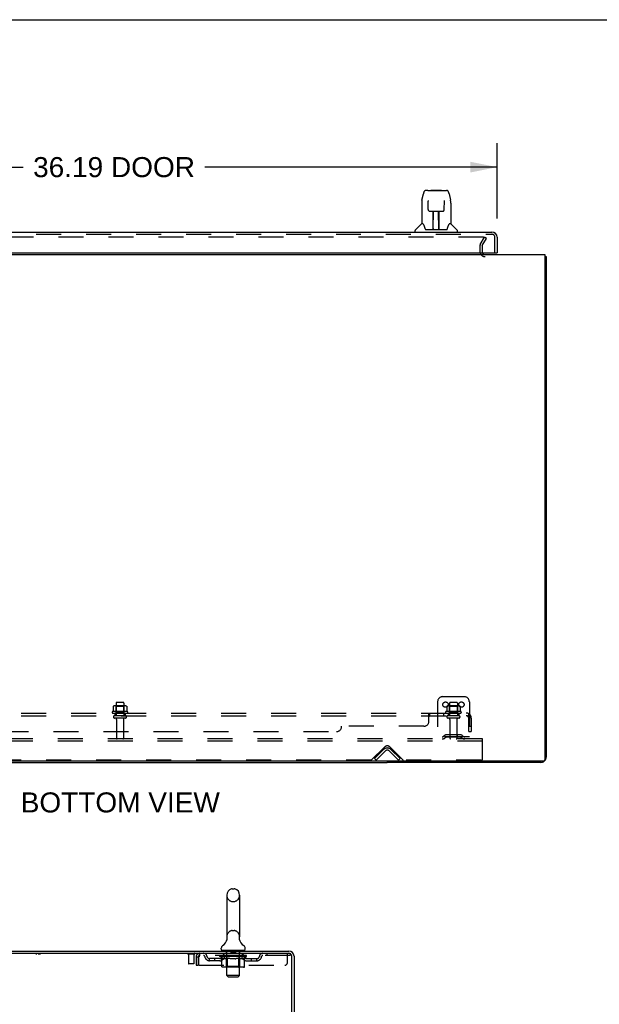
# Model space of a CAD drawing. Header units: inches. Extents: x 0 to 215, y 0 to 139.
# Tile 50 of 111: x 27 to 55, y 92 to 139. Entities that reach past the tile are written whole.
import ezdxf

# ---------------------------------------------------------------- set-up
doc = ezdxf.new("R2010")
doc.units = ezdxf.units.IN
doc.header["$LTSCALE"] = 11.804375
doc.header["$MEASUREMENT"] = 0
doc.linetypes.add('HIDDEN', pattern=[0.2, 0.1, -0.1])
doc.layers.get('0').update_dxf_attribs({"linetype": 'CONTINUOUS'})
for name, color, linetype in [('DEFAULT_2', 8, 'HIDDEN'), ('DIMENSIONS', 7, 'CONTINUOUS'), ('DOOR_ASSEMBLY', 7, 'CONTINUOUS'), ('SUBPANEL', 7, 'CONTINUOUS'), ('WITNESSMARKS', 7, 'CONTINUOUS')]:
    doc.layers.add(name, color=color, linetype=linetype)
doc.styles.get("Standard").update_dxf_attribs({"font": 'arial.ttf'})
doc.dimstyles.new('DIMSTYLE_1', dxfattribs={"dimtxt": 0.946875, "dimasz": 1.2625, "dimexe": 0.09, "dimexo": 0.07, "dimgap": 0.0375, "dimtad": 0, "dimtih": 1, "dimtoh": 1, "dimzin": 4, "dimdsep": 46, "dimtxsty": 'Standard', "dimblk": '_FILLED', "dimblk1": '_FILLED', "dimblk2": '_FILLED', "dimcen": 0.09, "dimadec": 3, "dimazin": 1, "dimtfac": 1, "dimtdec": 3, "dimtofl": 0, "dimtmove": 0, "dimatfit": 3, "dimldrblk": '_FILLED', "dimfxl": 0, "dimtolj": 1, "dimtzin": 4, "dimarcsym": 0})

# ---------------------------------------------------------------- blocks, each defined once
blk = doc.blocks.new('_FILLED')
at = {"color": 0, "linetype": 'ByBlock'}
blk.add_solid([(0, 0), (-1, 0.2), (-1, -0.2)], dxfattribs=at)
blk = doc.blocks.new('*D8')
at = {"layer": 'DIMENSIONS', "color": 2, "linetype": 'Continuous'}
for p, q in [((13.663, 129.476), (13.663, 133.044)), ((49.851, 129.476), (49.851, 133.044)), ((13.663, 131.908), (27.464, 131.908)), ((49.851, 131.908), (36.049, 131.908))]:
    blk.add_line(p, q, dxfattribs=at)
at = {"layer": 'DIMENSIONS', "color": 2, "linetype": 'Continuous', "xscale": 1.2625, "yscale": 1.2625, "zscale": 1.2625, "rotation": 180}
blk.add_blockref('_FILLED', (13.663, 131.908), dxfattribs=at)
at = {"layer": 'DIMENSIONS', "color": 2, "linetype": 'Continuous', "xscale": 1.2625, "yscale": 1.2625, "zscale": 1.2625}
blk.add_blockref('_FILLED', (49.851, 131.908), dxfattribs=at)
at = {"layer": 'DIMENSIONS', "color": 2, "linetype": 'Continuous', "insert": (31.757, 132.382), "char_height": 0.9469, "width": 7.63836, "attachment_point": 2, "line_spacing_factor": 0.9}
blk.add_mtext('36.19 DOOR', dxfattribs=at)

msp = doc.modelspace()

# ---------------------------------------------------------------- linework, layer by layer
at = {"color": 7, "linetype": 'Continuous'}
for p, q in [((0, 138.875), (214.625, 138.875)), ((52.111, 127.677), (52.163, 127.677)), ((19.413, 103.781), (44.663, 103.781)), ((44.663, 103.833), (44.663, 103.781)), ((37.341, 97.807), (37.428, 97.807)), ((37.078, 97.507), (37.078, 95.532)), ((37.69, 97.507), (37.69, 95.532)), ((37.084, 95.389), (37.083, 95.384)), ((37.678, 95.433), (37.679, 95.438)), ((37.678, 95.428), (37.678, 95.433)), ((37.679, 95.423), (37.678, 95.428)), ((37.679, 95.443), (37.68, 95.448)), ((37.679, 95.438), (37.679, 95.443)), ((37.679, 95.418), (37.679, 95.423)), ((37.679, 95.413), (37.679, 95.418)), ((37.68, 95.408), (37.679, 95.413)), ((37.68, 95.448), (37.68, 95.453)), ((37.681, 95.404), (37.68, 95.409)), ((37.681, 95.458), (37.682, 95.462)), ((37.682, 95.399), (37.681, 95.404)), ((37.683, 95.395), (37.682, 95.399)), ((36.822, 94.961), (36.822, 95)), ((37.947, 94.961), (37.947, 95)), ((36.884, 94.892), (36.884, 94.862)), ((37.884, 94.892), (36.884, 94.892)), ((37.884, 94.892), (37.884, 94.862))]:
    msp.add_line(p, q, dxfattribs=at)
at = {"color": 3, "linetype": 'Continuous'}
for p, q in [((11.965, 127.781), (52.111, 127.781)), ((52.111, 127.781), (52.111, 103.893)), ((52.163, 127.677), (52.163, 104.027)), ((52.051, 103.833), (12.025, 103.833)), ((51.917, 103.781), (44.663, 103.781)), ((16.311, 94.862), (40.013, 94.862)), ((16.349, 94.758), (40.013, 94.758)), ((40.155, 91.455), (40.155, 94.615)), ((40.259, 94.615), (40.259, 91.466))]:
    msp.add_line(p, q, dxfattribs=at)
for points in [[(52.111, 127.697), (52.111, 127.697), (52.115, 127.695), (52.119, 127.694), (52.124, 127.693), (52.128, 127.693), (52.135, 127.691)], [(52.135, 127.691), (52.139, 127.69), (52.142, 127.69), (52.145, 127.689), (52.148, 127.688), (52.151, 127.687), (52.154, 127.686), (52.156, 127.685), (52.158, 127.684), (52.159, 127.683), (52.161, 127.682), (52.162, 127.681), (52.162, 127.68), (52.163, 127.678), (52.163, 127.677)]]:
    msp.add_lwpolyline(points, dxfattribs=at)
at = {"color": 7, "linetype": 'Continuous'}
for points in [[(37.086, 95.462), (37.087, 95.458), (37.088, 95.453), (37.089, 95.448), (37.09, 95.443), (37.09, 95.438), (37.09, 95.433), (37.09, 95.428), (37.09, 95.423), (37.09, 95.419), (37.089, 95.414), (37.089, 95.409), (37.088, 95.404), (37.087, 95.399), (37.086, 95.394), (37.084, 95.389)], [(37.68, 95.453), (37.681, 95.458), (37.682, 95.462)]]:
    msp.add_lwpolyline(points, dxfattribs=at)
at = {"color": 3, "linetype": 'Continuous'}
for centre, radius, start, end in [((49.285, 127.923), 0.142, 206.4666, 270), ((51.917, 104.027), 0.246, 270, 309.4274), ((52.051, 103.893), 0.06, 270, 360), ((51.917, 104.027), 0.246, 320.5726, 360), ((40.013, 94.615), 0.246, 0, 90), ((40.013, 94.615), 0.142, 0, 90)]:
    msp.add_arc(centre, radius, start, end, dxfattribs=at)
at = {"color": 7, "linetype": 'Continuous'}
for centre, radius, start, end in [((37.384, 97.507), 0.306, 105.6303, 180), ((37.341, 97.664), 0.144, 90, 105.6303), ((37.428, 97.664), 0.144, 74.3697, 90), ((37.384, 97.507), 0.306, 0, 74.3697), ((36.586, 95.549), 0.523, 304.6624, 347.2389), ((37.384, 95.532), 0.306, 180, 193.2053), ((38.182, 95.549), 0.523, 192.7611, 235.3376), ((37.384, 95.532), 0.306, 346.7947, 360), ((36.966, 95), 0.144, 124.6624, 180), ((36.891, 94.961), 0.069, 180, 265), ((37.878, 94.961), 0.069, 275, 360), ((37.803, 95), 0.144, 360, 55.3376)]:
    msp.add_arc(centre, radius, start, end, dxfattribs=at)
at = {"layer": 'DEFAULT_2', "color": 8, "linetype": 'HIDDEN'}
for p, q in [((49.206, 128.593), (14.87, 128.593)), ((49.056, 128.254), (49.253, 128.593)), ((49.146, 128.202), (49.343, 128.541)), ((49.343, 128.541), (49.253, 128.593)), ((49.038, 128.185), (49.038, 127.923)), ((49.142, 128.185), (49.142, 127.923)), ((31.851, 106.58), (31.851, 105.985)), ((32.196, 106.61), (31.881, 106.61)), ((32.226, 106.58), (32.226, 105.985)), ((47.038, 106.635), (47.038, 104.885)), ((47.288, 106.885), (48.288, 106.885)), ((47.601, 106.58), (47.601, 105.985)), ((47.946, 106.61), (47.631, 106.61)), ((47.976, 106.58), (47.976, 105.985)), ((48.538, 106.635), (48.538, 104.885)), ((32.394, 106.18), (31.682, 106.18)), ((31.704, 106.11), (32.372, 106.11)), ((31.719, 106.425), (31.719, 106.206)), ((32.294, 106.446), (31.782, 106.446)), ((31.855, 106.426), (31.835, 106.446)), ((31.855, 106.13), (31.835, 106.11)), ((32.222, 106.426), (31.855, 106.426)), ((31.855, 106.13), (31.855, 106.426)), ((32.222, 106.13), (31.855, 106.13)), ((32.222, 106.426), (32.242, 106.446)), ((32.222, 106.13), (32.222, 106.426)), ((32.222, 106.13), (32.242, 106.11)), ((32.357, 106.425), (32.357, 106.206)), ((48.144, 106.18), (47.432, 106.18)), ((47.454, 106.11), (48.122, 106.11)), ((47.469, 106.425), (47.469, 106.206)), ((48.044, 106.446), (47.532, 106.446)), ((47.605, 106.426), (47.585, 106.446)), ((47.605, 106.13), (47.585, 106.11)), ((47.972, 106.426), (47.605, 106.426)), ((47.605, 106.13), (47.605, 106.426)), ((47.972, 106.13), (47.605, 106.13)), ((47.972, 106.426), (47.992, 106.446)), ((47.972, 106.13), (47.972, 106.426)), ((47.972, 106.13), (47.992, 106.11)), ((48.107, 106.425), (48.107, 106.206)), ((32.296, 105.985), (31.781, 105.985)), ((32.296, 105.875), (31.781, 105.875)), ((31.873, 105.812), (31.873, 104.915)), ((32.203, 105.812), (32.203, 104.915)), ((48.046, 105.985), (47.531, 105.985)), ((48.046, 105.875), (47.531, 105.875)), ((47.623, 105.812), (47.623, 104.915)), ((47.953, 105.812), (47.953, 104.915)), ((49.163, 104.885), (14.913, 104.885)), ((49.163, 104.781), (14.913, 104.781)), ((48.538, 104.989), (47.038, 104.989)), ((47.381, 105.057), (47.313, 105.008)), ((47.442, 104.973), (47.374, 104.924)), ((48.129, 105.079), (47.447, 105.079)), ((48.129, 104.975), (47.447, 104.975)), ((47.613, 105.079), (47.613, 104.975)), ((47.963, 105.079), (47.963, 104.975)), ((48.134, 104.973), (48.202, 104.924)), ((48.195, 105.057), (48.263, 105.008)), ((49.163, 104.781), (49.163, 104.885)), ((49.163, 103.947), (49.163, 104.781)), ((43.922, 103.894), (44.53, 104.502)), ((44.059, 103.958), (44.489, 104.388)), ((44.562, 104.314), (44.133, 103.885)), ((45.193, 103.885), (44.764, 104.314)), ((44.796, 104.502), (45.404, 103.894)), ((45.267, 103.958), (44.837, 104.388)), ((43.901, 103.885), (20.175, 103.885)), ((44.133, 103.885), (44.059, 103.958)), ((45.193, 103.885), (45.267, 103.958)), ((49.101, 103.885), (45.425, 103.885)), ((37.341, 97.207), (37.428, 97.207)), ((37.341, 95.832), (37.428, 95.832)), ((35.547, 94.715), (35.263, 94.715)), ((35.281, 94.715), (35.281, 94.268)), ((35.529, 94.715), (35.529, 94.268)), ((35.634, 94.591), (35.634, 94.195)), ((35.634, 94.591), (35.738, 94.591)), ((35.738, 94.591), (35.738, 94.195)), ((35.768, 94.195), (35.768, 94.591)), ((35.801, 94.758), (35.801, 94.654)), ((40.072, 94.654), (35.801, 94.654)), ((36.27, 94.403), (36.27, 94.507)), ((36.753, 94.507), (36.27, 94.507)), ((36.52, 94.403), (36.52, 94.507)), ((36.751, 94.607), (36.751, 94.654)), ((36.85, 94.538), (36.751, 94.607)), ((38.018, 94.607), (36.751, 94.607)), ((36.761, 94.647), (36.761, 94.654)), ((36.769, 94.644), (36.769, 94.647)), ((36.769, 94.644), (37.999, 94.644)), ((36.778, 94.644), (36.778, 94.647)), ((36.779, 94.644), (36.779, 94.647)), ((36.789, 94.647), (36.789, 94.654)), ((36.805, 94.644), (36.805, 94.647)), ((36.807, 94.644), (36.807, 94.647)), ((36.836, 94.647), (36.836, 94.654)), ((36.85, 94.644), (36.85, 94.647)), ((36.85, 94.133), (36.85, 94.538)), ((36.85, 94.538), (36.864, 94.528)), ((36.853, 94.644), (36.853, 94.647)), ((37.057, 94.647), (36.856, 94.647)), ((36.878, 94.52), (36.864, 94.528)), ((36.892, 94.512), (36.878, 94.52)), ((36.905, 94.506), (36.892, 94.512)), ((36.899, 94.647), (36.899, 94.654)), ((36.901, 94.644), (36.901, 94.647)), ((36.901, 94.644), (36.901, 94.647)), ((36.904, 94.644), (36.904, 94.647)), ((36.919, 94.5), (36.905, 94.506)), ((36.911, 94.644), (36.911, 94.647)), ((36.912, 94.644), (36.912, 94.647)), ((36.915, 94.644), (36.915, 94.647)), ((36.918, 94.644), (36.918, 94.648)), ((36.932, 94.496), (36.918, 94.5)), ((36.923, 94.644), (36.923, 94.647)), ((37.036, 94.496), (36.932, 94.496)), ((36.937, 94.644), (36.937, 94.647)), ((36.947, 94.654), (36.947, 94.758)), ((36.955, 94.644), (36.955, 94.65)), ((36.955, 94.644), (36.955, 94.647)), ((36.976, 94.644), (36.976, 94.647)), ((36.976, 94.644), (36.976, 94.647)), ((36.977, 94.647), (36.977, 94.654)), ((36.987, 94.644), (36.987, 94.647)), ((36.991, 94.644), (36.991, 94.647)), ((37, 94.644), (37, 94.647)), ((37.012, 94.644), (37.012, 94.651)), ((37.027, 94.644), (37.027, 94.647)), ((37.03, 94.644), (37.03, 94.647)), ((37.036, 94.496), (37.049, 94.5)), ((37.063, 94.506), (37.049, 94.5)), ((37.057, 94.644), (37.057, 94.647)), ((37.124, 94.647), (37.062, 94.647)), ((37.076, 94.512), (37.063, 94.506)), ((37.064, 94.892), (37.064, 94.862)), ((37.068, 94.647), (37.068, 94.654)), ((37.072, 94.135), (37.072, 94.604)), ((37.074, 94.644), (37.074, 94.647)), ((37.09, 94.52), (37.076, 94.512)), ((37.079, 94.644), (37.079, 94.647)), ((37.084, 93.711), (37.084, 94.862)), ((37.085, 94.644), (37.085, 94.652)), ((37.089, 94.644), (37.089, 94.647)), ((37.104, 94.528), (37.09, 94.52)), ((37.1, 94.644), (37.1, 94.647)), ((37.118, 94.538), (37.104, 94.528)), ((37.118, 94.133), (37.118, 94.538)), ((37.118, 94.538), (37.147, 94.528)), ((37.124, 94.644), (37.124, 94.647)), ((37.199, 94.647), (37.14, 94.647)), ((37.175, 94.52), (37.146, 94.528)), ((37.16, 94.644), (37.16, 94.647)), ((37.168, 94.647), (37.168, 94.654)), ((37.171, 94.644), (37.171, 94.647)), ((37.174, 94.644), (37.174, 94.653)), ((37.203, 94.512), (37.175, 94.52)), ((37.177, 94.644), (37.177, 94.647)), ((37.184, 94.644), (37.184, 94.647)), ((37.199, 94.644), (37.199, 94.647)), ((37.231, 94.506), (37.202, 94.512)), ((37.28, 94.647), (37.225, 94.647)), ((37.258, 94.5), (37.23, 94.506)), ((37.238, 94.644), (37.238, 94.647)), ((37.285, 94.496), (37.258, 94.5)), ((37.27, 94.647), (37.384, 94.654)), ((37.274, 94.647), (37.274, 94.654)), ((37.275, 94.654), (37.274, 94.654)), ((37.275, 94.647), (37.275, 94.654)), ((37.275, 94.644), (37.275, 94.647)), ((37.279, 94.882), (37.279, 94.802)), ((37.279, 94.644), (37.279, 94.647)), ((37.28, 94.644), (37.28, 94.647)), ((37.28, 94.644), (37.28, 94.647)), ((37.483, 94.496), (37.285, 94.496)), ((37.479, 94.792), (37.289, 94.792)), ((37.363, 94.647), (37.315, 94.647)), ((37.321, 94.644), (37.321, 94.647)), ((37.363, 94.644), (37.363, 94.647)), ((37.382, 94.647), (37.382, 94.647)), ((37.382, 94.644), (37.382, 94.647)), ((37.382, 94.644), (37.382, 94.647)), ((37.384, 94.647), (37.384, 94.654)), ((37.384, 94.654), (37.499, 94.647)), ((37.387, 94.644), (37.387, 94.647)), ((37.387, 94.644), (37.387, 94.647)), ((37.387, 94.647), (37.387, 94.647)), ((37.405, 94.644), (37.405, 94.647)), ((37.405, 94.647), (37.453, 94.647)), ((37.448, 94.644), (37.448, 94.647)), ((37.483, 94.496), (37.511, 94.5)), ((37.488, 94.644), (37.488, 94.647)), ((37.489, 94.882), (37.489, 94.802)), ((37.489, 94.644), (37.489, 94.647)), ((37.489, 94.647), (37.543, 94.647)), ((37.49, 94.644), (37.49, 94.647)), ((37.494, 94.647), (37.494, 94.654)), ((37.494, 94.647), (37.494, 94.654)), ((37.494, 94.654), (37.494, 94.654)), ((37.494, 94.644), (37.494, 94.647)), ((37.539, 94.506), (37.511, 94.5)), ((37.53, 94.644), (37.53, 94.647)), ((37.567, 94.513), (37.539, 94.506)), ((37.596, 94.52), (37.567, 94.512)), ((37.569, 94.644), (37.569, 94.647)), ((37.569, 94.647), (37.628, 94.647)), ((37.585, 94.644), (37.585, 94.647)), ((37.592, 94.644), (37.592, 94.647)), ((37.595, 94.644), (37.595, 94.653)), ((37.624, 94.529), (37.595, 94.52)), ((37.597, 94.644), (37.597, 94.647)), ((37.601, 94.647), (37.601, 94.654)), ((37.608, 94.644), (37.608, 94.647)), ((37.653, 94.539), (37.624, 94.529)), ((37.644, 94.644), (37.644, 94.647)), ((37.644, 94.647), (37.706, 94.647)), ((37.653, 94.133), (37.653, 94.539)), ((37.653, 94.539), (37.668, 94.529)), ((37.668, 94.644), (37.668, 94.647)), ((37.683, 94.52), (37.668, 94.529)), ((37.679, 94.644), (37.679, 94.647)), ((37.697, 94.512), (37.682, 94.52)), ((37.683, 94.644), (37.683, 94.652)), ((37.684, 93.711), (37.684, 94.862)), ((37.689, 94.644), (37.689, 94.647)), ((37.694, 94.644), (37.694, 94.647)), ((37.697, 94.135), (37.697, 94.604)), ((37.711, 94.506), (37.697, 94.512)), ((37.701, 94.647), (37.701, 94.654)), ((37.704, 94.892), (37.704, 94.862)), ((37.711, 94.644), (37.711, 94.647)), ((37.711, 94.647), (38.018, 94.647)), ((37.726, 94.5), (37.711, 94.506)), ((37.74, 94.496), (37.725, 94.5)), ((37.738, 94.644), (37.738, 94.647)), ((37.834, 94.496), (37.74, 94.496)), ((37.742, 94.644), (37.742, 94.647)), ((37.757, 94.644), (37.757, 94.651)), ((37.768, 94.644), (37.768, 94.647)), ((37.778, 94.644), (37.778, 94.647)), ((37.782, 94.644), (37.782, 94.647)), ((37.791, 94.647), (37.791, 94.654)), ((37.793, 94.644), (37.793, 94.647)), ((37.793, 94.644), (37.793, 94.647)), ((37.813, 94.644), (37.813, 94.65)), ((37.814, 94.644), (37.814, 94.647)), ((37.822, 94.654), (37.822, 94.758)), ((37.832, 94.644), (37.832, 94.647)), ((37.834, 94.496), (37.848, 94.5)), ((37.846, 94.644), (37.846, 94.647)), ((37.85, 94.644), (37.85, 94.648)), ((37.854, 94.644), (37.854, 94.647)), ((37.857, 94.644), (37.857, 94.647)), ((37.857, 94.644), (37.857, 94.647)), ((37.877, 94.513), (37.862, 94.506)), ((37.864, 94.644), (37.864, 94.647)), ((37.867, 94.644), (37.867, 94.647)), ((37.868, 94.644), (37.868, 94.647)), ((37.869, 94.647), (37.869, 94.654)), ((37.891, 94.52), (37.876, 94.512)), ((37.906, 94.529), (37.891, 94.52)), ((37.896, 94.65), (38.016, 94.652)), ((37.896, 94.647), (37.896, 94.65)), ((37.921, 94.539), (37.906, 94.529)), ((37.916, 94.644), (37.916, 94.647)), ((37.918, 94.644), (37.918, 94.647)), ((37.921, 94.539), (38.018, 94.607)), ((37.921, 94.133), (37.921, 94.539)), ((37.933, 94.647), (37.933, 94.654)), ((37.961, 94.644), (37.961, 94.647)), ((37.963, 94.644), (37.963, 94.647)), ((37.979, 94.647), (37.979, 94.654)), ((37.989, 94.644), (37.989, 94.647)), ((37.99, 94.644), (37.99, 94.647)), ((37.999, 94.644), (37.999, 94.647)), ((38.008, 94.647), (38.008, 94.654)), ((38.016, 94.647), (38.016, 94.652)), ((38.016, 94.507), (38.499, 94.507)), ((38.018, 94.607), (38.018, 94.647)), ((38.249, 94.403), (38.249, 94.507)), ((38.499, 94.403), (38.499, 94.507)), ((38.972, 94.758), (38.972, 94.654)), ((39.947, 94.32), (39.947, 94.758)), ((40.013, 94.758), (40.072, 94.758)), ((40.072, 94.758), (40.072, 94.654)), ((35.519, 94.258), (35.291, 94.258)), ((35.634, 94.195), (35.738, 94.195)), ((35.768, 94.195), (39.822, 94.195)), ((36.753, 94.403), (36.27, 94.403)), ((37.878, 94.095), (36.893, 94.095)), ((37.072, 94.135), (37.032, 94.095)), ((37.697, 94.135), (37.072, 94.135)), ((37.129, 94.1), (37.127, 94.102)), ((37.134, 94.097), (37.132, 94.098)), ((37.137, 94.096), (37.134, 94.097)), ((37.139, 94.095), (37.137, 94.096)), ((37.697, 94.135), (37.737, 94.095)), ((38.016, 94.403), (38.499, 94.403)), ((37.153, 93.642), (37.084, 93.711)), ((37.684, 93.711), (37.084, 93.711)), ((37.153, 93.642), (37.615, 93.642)), ((37.615, 93.642), (37.684, 93.711))]:
    msp.add_line(p, q, dxfattribs=at)
for points in [[(49.214, 128.592), (49.212, 128.593), (49.211, 128.593), (49.209, 128.593), (49.206, 128.593)], [(49.214, 128.592), (49.216, 128.591), (49.218, 128.59), (49.22, 128.589), (49.221, 128.588), (49.222, 128.587), (49.223, 128.585), (49.224, 128.584), (49.225, 128.582), (49.226, 128.58), (49.226, 128.579), (49.226, 128.577), (49.226, 128.576)], [(49.226, 128.576), (49.226, 128.575), (49.226, 128.573), (49.226, 128.572), (49.225, 128.57), (49.224, 128.568)], [(31.719, 106.206), (31.719, 106.205), (31.719, 106.204), (31.719, 106.203), (31.718, 106.202), (31.718, 106.201), (31.717, 106.201), (31.717, 106.2), (31.717, 106.2), (31.716, 106.2), (31.716, 106.199), (31.716, 106.199), (31.715, 106.199), (31.715, 106.198), (31.715, 106.198), (31.715, 106.198), (31.714, 106.198), (31.714, 106.198), (31.714, 106.198)], [(31.725, 106.434), (31.724, 106.433), (31.722, 106.432), (31.721, 106.431), (31.72, 106.429), (31.72, 106.428), (31.719, 106.426), (31.719, 106.425)], [(32.351, 106.434), (32.352, 106.433), (32.354, 106.432), (32.355, 106.431), (32.356, 106.429), (32.356, 106.428), (32.357, 106.426), (32.357, 106.425)], [(32.362, 106.198), (32.362, 106.198), (32.362, 106.198), (32.361, 106.198), (32.361, 106.198), (32.361, 106.198), (32.361, 106.199), (32.36, 106.199), (32.36, 106.199), (32.36, 106.2), (32.359, 106.2), (32.359, 106.2), (32.359, 106.201), (32.358, 106.201), (32.358, 106.202), (32.358, 106.203), (32.357, 106.204), (32.357, 106.205), (32.357, 106.206)], [(47.469, 106.206), (47.469, 106.205), (47.469, 106.204), (47.469, 106.203), (47.468, 106.202), (47.468, 106.201), (47.467, 106.201), (47.467, 106.2), (47.467, 106.2), (47.466, 106.2), (47.466, 106.199), (47.466, 106.199), (47.465, 106.199), (47.465, 106.198), (47.465, 106.198), (47.465, 106.198), (47.464, 106.198), (47.464, 106.198), (47.464, 106.198)], [(47.475, 106.434), (47.474, 106.433), (47.472, 106.432), (47.471, 106.431), (47.47, 106.429), (47.47, 106.428), (47.469, 106.426), (47.469, 106.425)], [(48.101, 106.434), (48.102, 106.433), (48.104, 106.432), (48.105, 106.431), (48.106, 106.429), (48.106, 106.428), (48.107, 106.426), (48.107, 106.425)], [(48.112, 106.198), (48.112, 106.198), (48.112, 106.198), (48.111, 106.198), (48.111, 106.198), (48.111, 106.198), (48.111, 106.199), (48.11, 106.199), (48.11, 106.199), (48.11, 106.2), (48.109, 106.2), (48.109, 106.2), (48.109, 106.201), (48.108, 106.201), (48.108, 106.202), (48.108, 106.203), (48.107, 106.204), (48.107, 106.205), (48.107, 106.206)], [(35.801, 94.758), (35.799, 94.757), (35.797, 94.754), (35.794, 94.748), (35.792, 94.741), (35.79, 94.732), (35.787, 94.721), (35.785, 94.709), (35.782, 94.695), (35.78, 94.68), (35.778, 94.663), (35.775, 94.646), (35.773, 94.628), (35.771, 94.609), (35.768, 94.591)], [(35.801, 94.654), (35.799, 94.653), (35.797, 94.652), (35.794, 94.65), (35.792, 94.648), (35.79, 94.644), (35.787, 94.64), (35.785, 94.635), (35.782, 94.63), (35.78, 94.624), (35.778, 94.618), (35.775, 94.612), (35.773, 94.605), (35.771, 94.598), (35.768, 94.591)], [(37.862, 94.506), (37.848, 94.5), (37.834, 94.496)], [(36.893, 94.095), (36.888, 94.096), (36.883, 94.097), (36.878, 94.098), (36.873, 94.1), (36.868, 94.102), (36.864, 94.105), (36.86, 94.109), (36.857, 94.113), (36.854, 94.117), (36.852, 94.122), (36.851, 94.127), (36.85, 94.133)], [(37.119, 94.122), (37.118, 94.127), (37.118, 94.133)], [(37.12, 94.117), (37.119, 94.122), (37.118, 94.127), (37.118, 94.133)], [(37.132, 94.098), (37.129, 94.1), (37.127, 94.102), (37.125, 94.105), (37.123, 94.109), (37.121, 94.113), (37.12, 94.117)], [(37.125, 94.105), (37.123, 94.109), (37.121, 94.113)], [(37.632, 94.095), (37.634, 94.096), (37.637, 94.097), (37.639, 94.098), (37.642, 94.1), (37.644, 94.102), (37.646, 94.105), (37.648, 94.109), (37.65, 94.113), (37.651, 94.117), (37.652, 94.122), (37.653, 94.127), (37.653, 94.133)], [(37.878, 94.095), (37.883, 94.096), (37.888, 94.097), (37.893, 94.098), (37.898, 94.1), (37.903, 94.102), (37.907, 94.105), (37.911, 94.109), (37.914, 94.113), (37.917, 94.117), (37.919, 94.122), (37.92, 94.127), (37.921, 94.133)]]:
    msp.add_lwpolyline(points, dxfattribs=at)
for centre in [(47.413, 106.51), (48.163, 106.51)]:
    msp.add_circle(centre, 0.128, dxfattribs=at)
for centre, radius, start, end in [((49.175, 128.185), 0.137, 150, 180), ((49.175, 128.185), 0.033, 150, 180), ((49.285, 127.923), 0.246, 180, 270), ((49.285, 127.923), 0.142, 180, 206.4666), ((31.881, 106.58), 0.03, 90, 180), ((32.196, 106.58), 0.03, 0, 90), ((47.288, 106.635), 0.25, 90, 180), ((47.631, 106.58), 0.03, 90, 180), ((47.946, 106.58), 0.03, 0, 90), ((48.288, 106.635), 0.25, 0, 90), ((31.704, 106.148), 0.0384, 124.4497, 270), ((32.038, 105.58), 0.698, 117.6814, 120.6631), ((31.782, 106.305), 0.141, 90, 113.95), ((32.294, 106.305), 0.141, 66.05, 90), ((32.038, 105.58), 0.698, 59.3369, 62.3186), ((32.372, 106.148), 0.0384, 270, 55.5503), ((47.454, 106.148), 0.0384, 124.4497, 270), ((47.788, 105.58), 0.698, 117.6814, 120.6631), ((47.532, 106.305), 0.141, 90, 113.95), ((48.044, 106.305), 0.141, 66.05, 90), ((47.788, 105.58), 0.698, 59.3369, 62.3186), ((48.122, 106.148), 0.0384, 270, 55.5503), ((31.781, 105.93), 0.055, 90, 270), ((31.811, 105.812), 0.0625, 0, 90), ((32.266, 105.812), 0.0625, 90, 180), ((32.296, 105.93), 0.055, 270, 90), ((47.531, 105.93), 0.055, 90, 270), ((47.561, 105.812), 0.0625, 0, 90), ((48.016, 105.812), 0.0625, 90, 180), ((48.046, 105.93), 0.055, 270, 90), ((31.903, 104.915), 0.03, 180, 270), ((32.173, 104.915), 0.03, 270, 360), ((47.252, 105.093), 0.104, 270, 305.7539), ((47.252, 105.093), 0.208, 270, 305.7539), ((47.447, 104.965), 0.114, 90, 125.7539), ((47.447, 104.965), 0.01, 90, 125.7539), ((47.653, 104.915), 0.03, 180, 270), ((47.923, 104.915), 0.03, 270, 360), ((48.129, 104.965), 0.114, 54.2461, 90), ((48.129, 104.965), 0.01, 54.2461, 90), ((48.324, 105.093), 0.208, 234.2461, 270), ((48.324, 105.093), 0.104, 234.2461, 270), ((44.663, 104.214), 0.246, 45, 135), ((44.663, 104.37), 0.188, 45, 135), ((44.663, 104.214), 0.142, 45, 135), ((43.901, 103.915), 0.03, 270, 315), ((45.425, 103.915), 0.03, 225, 270), ((49.101, 103.947), 0.0625, 270, 360), ((37.384, 97.507), 0.306, 180, 254.3697), ((37.384, 97.507), 0.306, 285.6303, 360), ((37.341, 97.351), 0.144, 254.3697, 270), ((37.428, 97.351), 0.144, 270, 285.6303), ((37.384, 95.532), 0.306, 105.6303, 180), ((37.341, 95.689), 0.144, 90, 105.6303), ((37.428, 95.689), 0.144, 74.3697, 90), ((37.384, 95.532), 0.306, 0, 74.3697), ((35.263, 94.736), 0.0215, 90, 270), ((35.547, 94.736), 0.0215, 270, 90), ((35.801, 94.591), 0.167, 90, 180), ((35.801, 94.591), 0.063, 90, 180), ((35.981, 94.591), 0.167, 8.0716, 90), ((35.981, 94.591), 0.0625, 7.9863, 90), ((36.27, 94.632), 0.229, 187.9863, 270), ((36.27, 94.632), 0.125, 188.0716, 270), ((36.753, 94.632), 0.125, 270, 351.9284), ((36.753, 94.632), 0.229, 270, 352.0137), ((37.042, 94.591), 0.167, 90, 171.9284), ((36.891, 94.961), 0.069, 265, 270), ((37.041, 94.591), 0.0625, 90, 172.0137), ((37.032, 94.604), 0.0398, 0, 90), ((37.054, 94.862), 0.03, 0, 90), ((37.269, 94.882), 0.01, 0, 90), ((37.289, 94.802), 0.01, 180, 270), ((37.479, 94.802), 0.01, 270, 360), ((37.499, 94.882), 0.01, 90, 180), ((37.714, 94.862), 0.03, 90, 180), ((37.737, 94.604), 0.0398, 90, 180), ((37.727, 94.591), 0.167, 8.0716, 90), ((37.727, 94.591), 0.0625, 7.9863, 90), ((38.016, 94.632), 0.229, 187.9863, 270), ((37.878, 94.961), 0.069, 270, 275), ((38.016, 94.632), 0.125, 188.0716, 270), ((38.499, 94.632), 0.125, 270, 351.9284), ((38.499, 94.632), 0.229, 270, 352.0137), ((38.788, 94.591), 0.167, 90, 171.9284), ((38.788, 94.591), 0.0625, 90, 172.0137), ((35.291, 94.268), 0.01, 180, 270), ((35.519, 94.268), 0.01, 270, 360), ((39.822, 94.32), 0.125, 270, 360)]:
    msp.add_arc(centre, radius, start, end, dxfattribs=at)
for centre, major_axis, ratio, start_param, end_param in [((37.384, 94.654), (0.633, 0.007), 0.05963, 2.96643, 3.140963), ((36.731, 94.642), (0.198, 0), 0.060556, 0.430652, 1.470503), ((37.384, 94.654), (0.633, 0), 0.060556, -3.141593, -2.96706), ((36.731, 94.635), (0.198, 0.002), 0.05963, 1.376596, 1.469874), ((37.384, 94.654), (0.633, 0.013), 0.05688, 2.791345, 2.965878), ((36.707, 94.642), (0.198, 0.002), 0.05963, 0.25549, 1.295341), ((36.775, 94.642), (0.198, -0.002), 0.05963, 0.605815, 1.645666), ((37.384, 94.654), (0.633, -0.007), 0.05963, -2.96643, -2.791898), ((36.775, 94.635), (0.198, 0), 0.060556, 1.551758, 1.645036), ((36.707, 94.635), (0.198, 0.004), 0.05688, 1.20151, 1.294789), ((36.777, 94.637), (0.164, 0.002), 0.05963, 1.065228, 1.614276), ((36.757, 94.637), (0.164, 0.003), 0.05688, 0.890143, 1.43919), ((36.815, 94.637), (0.164, 0), 0.060556, 1.240391, 1.789438), ((37.384, 94.654), (0.633, 0.019), 0.052395, 2.616403, 2.790936), ((36.703, 94.642), (0.198, 0.004), 0.05688, 0.080405, 1.120256), ((36.838, 94.642), (0.198, -0.004), 0.05688, 0.7809, 1.820751), ((37.384, 94.654), (0.633, -0.013), 0.05688, -2.791345, -2.616812), ((36.838, 94.635), (0.198, -0.002), 0.05963, 1.72692, 1.820198), ((36.703, 94.635), (0.198, 0.006), 0.052395, 1.026568, 1.119847), ((36.756, 94.637), (0.164, 0.005), 0.052395, 0.715201, 1.264248), ((36.87, 94.637), (0.164, -0.002), 0.05963, 1.415553, 1.9646), ((37.384, 94.654), (0.633, 0.025), 0.046319, 2.441654, 2.616187), ((36.917, 94.642), (0.198, -0.006), 0.052395, 0.955842, 1.995693), ((36.72, 94.642), (0.198, 0.006), 0.052395, -0.094537, 0.945314), ((37.384, 94.654), (0.633, -0.019), 0.052395, -2.616403, -2.44187), ((36.917, 94.635), (0.198, -0.004), 0.05688, 1.902006, 1.995284), ((36.72, 94.635), (0.198, 0.008), 0.046319, 0.851819, 0.945098), ((36.775, 94.637), (0.164, 0.006), 0.046319, 0.540452, 1.089499), ((36.941, 94.637), (0.164, -0.003), 0.05688, 1.590638, 2.139686), ((37.384, 94.654), (0.633, 0.029), 0.038841, 2.267123, 2.441656), ((37.011, 94.642), (0.198, -0.008), 0.046319, 1.130591, 2.170442), ((36.757, 94.642), (0.198, 0.008), 0.046319, -0.269286, 0.770565), ((37.384, 94.654), (0.633, -0.025), 0.046319, -2.441654, -2.267121), ((37.011, 94.635), (0.198, -0.006), 0.052395, 2.076947, 2.170226), ((36.757, 94.635), (0.198, 0.009), 0.038841, 0.677289, 0.770567), ((36.812, 94.637), (0.164, 0.008), 0.038841, 0.365921, 0.914969), ((37.026, 94.637), (0.164, -0.005), 0.052395, 1.76558, 2.314627), ((37.384, 94.654), (0.633, 0.033), 0.030195, 2.09281, 2.267343), ((37.116, 94.642), (0.198, -0.009), 0.038841, 1.305122, 2.344973), ((36.813, 94.642), (0.198, 0.009), 0.038841, -0.443817, 0.596034), ((37.384, 94.654), (0.633, -0.029), 0.038841, -2.267123, -2.092591), ((37.116, 94.635), (0.198, -0.008), 0.046319, 2.251696, 2.344975), ((36.813, 94.635), (0.198, 0.01), 0.030195, 0.502975, 0.596254), ((36.866, 94.637), (0.164, 0.009), 0.030195, 0.191608, 0.740655), ((37.121, 94.637), (0.164, -0.006), 0.046319, 1.940329, 2.489376), ((36.887, 94.642), (0.198, 0.01), 0.030195, -0.61813, 0.421721), ((37.384, 94.654), (0.633, 0.036), 0.020645, 1.918687, 2.09322), ((37.228, 94.642), (0.198, -0.01), 0.030195, 1.479435, 2.519286), ((37.384, 94.654), (0.633, -0.033), 0.030195, -2.09281, -1.918277), ((37.228, 94.635), (0.198, -0.009), 0.038841, 2.426227, 2.519505), ((36.887, 94.635), (0.198, 0.011), 0.020645, 0.328852, 0.422131), ((36.936, 94.637), (0.164, 0.009), 0.020645, 0.017485, 0.566532), ((37.225, 94.637), (0.164, -0.008), 0.038841, 2.11486, 2.663907), ((36.976, 94.642), (0.198, 0.011), 0.020645, -0.792253, 0.247598), ((37.384, 94.654), (0.633, 0.038), 0.010478, 1.744704, 1.919237), ((37.346, 94.642), (0.198, -0.011), 0.020645, 1.653558, 2.693409), ((37.384, 94.654), (0.633, -0.036), 0.020645, -1.918687, -1.744154), ((37.346, 94.635), (0.198, -0.01), 0.030195, 2.60054, 2.693819), ((36.976, 94.635), (0.198, 0.012), 0.010478, 0.154869, 0.248148), ((37.02, 94.637), (0.164, 0.01), 0.010478, 6.126688, 6.675735), ((37.333, 94.637), (0.164, -0.009), 0.030195, 2.289173, 2.83822), ((37.077, 94.642), (0.198, 0.012), 0.010478, -0.966236, -0.000846), ((37.465, 94.642), (0.198, -0.012), 0.010478, 1.827541, 2.867392), ((37.384, 94.654), (0.633, -0.038), 0.010478, -1.744704, -1.570171), ((37.465, 94.635), (0.198, -0.011), 0.020645, 2.774664, 2.867942), ((37.443, 94.637), (0.164, -0.009), 0.020645, 2.463296, 3.012344), ((37.304, 94.642), (0.198, 0.012), 0.010478, 0.274201, 1.314052), ((37.217, 94.637), (0.164, 0.01), 0.010478, -0.000483, 0.504314), ((37.187, 94.635), (0.198, 0.012), 0.010478, 0.099668, 0.192946), ((37.384, 94.654), (0.633, 0.038), 0.010478, -1.571421, -1.396888), ((37.581, 94.635), (0.198, -0.012), 0.010478, 2.948646, 3.041925), ((37.551, 94.637), (0.164, -0.01), 0.010478, 2.637279, 3.142076), ((37.422, 94.642), (0.198, 0.011), 0.020645, 0.448184, 1.488034), ((37.326, 94.637), (0.164, 0.009), 0.020645, 0.129249, 0.678296), ((37.304, 94.635), (0.198, 0.011), 0.020645, 0.273651, 0.366929), ((37.692, 94.642), (0.198, -0.012), 0.010478, -3.140747, -2.175357), ((37.384, 94.654), (0.633, 0.036), 0.020645, -1.397439, -1.222906), ((37.384, 94.654), (0.633, -0.038), 0.010478, 1.222355, 1.396888), ((37.54, 94.642), (0.198, 0.01), 0.030195, 0.622307, 1.662158), ((37.435, 94.637), (0.164, 0.009), 0.030195, 0.303372, 0.852419), ((37.749, 94.637), (0.164, -0.01), 0.010478, 2.749043, 3.29809), ((37.793, 94.642), (0.198, -0.011), 0.020645, 2.893995, 3.933846), ((37.422, 94.635), (0.198, 0.01), 0.030195, 0.447774, 0.541052), ((37.793, 94.635), (0.198, -0.012), 0.010478, 2.893445, 2.986723), ((37.384, 94.654), (0.633, 0.033), 0.030195, -1.223315, -1.048783), ((37.384, 94.654), (0.633, -0.036), 0.020645, 1.048373, 1.222906), ((37.653, 94.642), (0.198, 0.009), 0.038841, 0.79662, 1.836471), ((37.544, 94.637), (0.164, 0.008), 0.038841, 0.477686, 1.026733), ((37.833, 94.637), (0.164, -0.009), 0.020645, 2.57506, 3.124108), ((37.882, 94.642), (0.198, -0.01), 0.030195, 2.719872, 3.759723), ((37.758, 94.642), (0.198, 0.008), 0.046319, 0.971151, 2.011002), ((37.54, 94.635), (0.198, 0.009), 0.038841, 0.622087, 0.715366), ((37.882, 94.635), (0.198, -0.011), 0.020645, 2.719462, 2.812741), ((37.384, 94.654), (0.633, 0.029), 0.038841, -1.049002, -0.874469), ((37.384, 94.654), (0.633, -0.033), 0.030195, 0.87425, 1.048783), ((37.647, 94.637), (0.164, 0.006), 0.046319, 0.652216, 1.201263), ((37.851, 94.642), (0.198, 0.006), 0.052395, 1.1459, 2.185751), ((37.903, 94.637), (0.164, -0.009), 0.030195, 2.400937, 2.949985), ((37.955, 94.642), (0.198, -0.009), 0.038841, 2.545558, 3.585409), ((37.743, 94.637), (0.164, 0.005), 0.052395, 0.826965, 1.376012), ((37.653, 94.635), (0.198, 0.008), 0.046319, 0.796618, 0.889896), ((37.955, 94.635), (0.198, -0.01), 0.030195, 2.545339, 2.638617), ((37.931, 94.642), (0.198, 0.004), 0.05688, 1.320842, 2.360692), ((37.384, 94.654), (0.633, 0.025), 0.046319, -0.874471, -0.699939), ((37.384, 94.654), (0.633, -0.029), 0.038841, 0.699936, 0.874469), ((38.011, 94.642), (0.198, -0.008), 0.046319, 2.371028, 3.410879), ((37.957, 94.637), (0.164, -0.008), 0.038841, 2.226624, 2.775671), ((37.993, 94.642), (0.198, 0.002), 0.05963, 1.495927, 2.535778), ((37.827, 94.637), (0.164, 0.003), 0.05688, 1.001907, 1.550954), ((38.048, 94.642), (0.198, -0.006), 0.052395, 2.196279, 3.23613), ((37.994, 94.637), (0.164, -0.006), 0.046319, 2.052093, 2.601141), ((37.758, 94.635), (0.198, 0.006), 0.052395, 0.971367, 1.064645), ((38.037, 94.642), (0.198, 0), 0.060556, 2.364024, 2.71094), ((38.011, 94.635), (0.198, -0.009), 0.038841, 2.371026, 2.464304), ((38.065, 94.642), (0.198, -0.004), 0.05688, 2.021337, 3.061188), ((37.384, 94.654), (0.633, 0.019), 0.052395, -0.699723, -0.52519), ((37.384, 94.654), (0.633, -0.025), 0.046319, 0.525406, 0.699939), ((38.062, 94.642), (0.198, -0.002), 0.05963, 1.846251, 2.886102), ((37.898, 94.637), (0.164, 0.002), 0.05963, 1.176993, 1.72604), ((38.012, 94.637), (0.164, -0.005), 0.052395, 1.877344, 2.426392), ((37.954, 94.637), (0.164, 0), 0.060556, 1.352155, 1.901202), ((38.012, 94.637), (0.164, -0.003), 0.05688, 1.702402, 2.25145), ((37.992, 94.637), (0.164, -0.002), 0.05963, 1.527317, 2.076364), ((37.851, 94.635), (0.198, 0.004), 0.05688, 1.146309, 1.239587), ((38.048, 94.635), (0.198, -0.008), 0.046319, 2.196495, 2.289773), ((37.384, 94.654), (0.633, 0.013), 0.05688, -0.524781, -0.350248), ((37.384, 94.654), (0.633, -0.019), 0.052395, 0.350657, 0.52519), ((38.037, 94.635), (0.198, -0.002), 0.05963, 1.764997, 1.971333), ((37.931, 94.635), (0.198, 0.002), 0.05963, 1.321394, 1.414673), ((38.065, 94.635), (0.198, -0.006), 0.052395, 2.021746, 2.115024), ((37.384, 94.654), (0.633, 0.007), 0.05963, -0.349695, -0.175162), ((37.384, 94.654), (0.633, -0.013), 0.05688, 0.175715, 0.350248), ((37.993, 94.635), (0.198, 0), 0.060556, 1.496556, 1.589835), ((38.062, 94.635), (0.198, -0.004), 0.05688, 1.846804, 1.940083), ((37.384, 94.654), (0.633, -0.007), 0.05963, 6.27665, 6.458348), ((37.384, 94.654), (0.633, 0), 0.060556, -0.174533, -0.058352)]:
    msp.add_ellipse(centre, major_axis=major_axis, ratio=ratio, start_param=start_param, end_param=end_param, dxfattribs=at)
at = {"layer": 'DOOR_ASSEMBLY', "color": 7, "linetype": 'Continuous'}
for p, q in [((46.571, 130.807), (46.491, 130.807)), ((46.572, 130.807), (47.46, 130.807)), ((46.577, 130.807), (46.576, 130.807)), ((46.737, 130.827), (46.718, 130.807)), ((46.737, 130.827), (47.214, 130.827)), ((47.214, 130.827), (47.233, 130.807)), ((46.302, 130.347), (46.367, 130.653)), ((46.588, 130.333), (46.588, 130.33)), ((46.588, 130.33), (46.588, 130.327)), ((46.588, 130.327), (46.588, 130.322)), ((46.588, 130.322), (46.588, 130.315)), ((46.588, 130.315), (46.588, 130.305)), ((46.595, 129.901), (46.588, 130.305)), ((47.356, 129.901), (47.363, 130.314)), ((47.363, 130.322), (47.363, 130.327)), ((47.363, 130.314), (47.363, 130.322)), ((47.584, 130.653), (47.649, 130.347)), ((47.655, 130.317), (47.649, 130.347)), ((46.287, 130.205), (46.287, 129.233)), ((46.595, 129.901), (46.597, 129.888)), ((46.676, 129.823), (46.796, 129.823)), ((46.826, 128.977), (46.841, 129.824)), ((46.832, 129.824), (47.12, 129.824)), ((46.834, 129.408), (46.834, 129.824)), ((47.102, 128.957), (47.086, 129.824)), ((47.117, 128.957), (47.117, 129.824)), ((47.155, 129.823), (47.275, 129.823)), ((47.664, 130.204), (47.664, 129.233)), ((46.837, 129.599), (46.834, 129.599)), ((46.837, 129.587), (46.834, 129.587)), ((47.117, 129.599), (47.09, 129.599)), ((47.117, 129.587), (47.091, 129.587)), ((47.094, 129.359), (47.117, 129.359)), ((47.117, 129.355), (47.095, 129.355)), ((45.972, 128.839), (45.972, 128.901)), ((46.281, 129.227), (45.983, 128.929)), ((46.36, 129.233), (46.287, 129.233)), ((46.356, 129.233), (46.362, 129.222)), ((46.422, 129.068), (46.437, 129.021)), ((46.437, 129.021), (46.44, 129.012)), ((46.49, 128.957), (47.461, 128.957)), ((46.827, 129.029), (46.827, 129.003)), ((46.834, 128.957), (46.834, 128.961)), ((47.101, 129.003), (47.1, 129.029)), ((47.511, 129.011), (47.514, 129.021)), ((47.589, 129.222), (47.594, 129.231)), ((47.664, 129.233), (47.591, 129.233)), ((47.67, 129.227), (47.968, 128.929)), ((47.979, 128.839), (47.979, 128.901)), ((49.789, 127.86), (49.851, 127.86))]:
    msp.add_line(p, q, dxfattribs=at)
at = {"layer": 'DOOR_ASSEMBLY', "color": 3, "linetype": 'Continuous'}
for p, q in [((13.91, 128.839), (49.604, 128.839)), ((49.851, 128.592), (49.851, 127.86)), ((13.955, 127.86), (49.789, 127.86))]:
    msp.add_line(p, q, dxfattribs=at)
at = {"layer": 'DOOR_ASSEMBLY', "color": 8, "linetype": 'HIDDEN'}
for p, q in [((13.91, 128.735), (49.604, 128.735)), ((49.747, 127.86), (49.747, 128.592))]:
    msp.add_line(p, q, dxfattribs=at)
at = {"layer": 'DOOR_ASSEMBLY', "color": 7, "linetype": 'Continuous'}
for points in [[(46.491, 130.807), (46.487, 130.807), (46.474, 130.806), (46.461, 130.802), (46.449, 130.797), (46.437, 130.791), (46.427, 130.783), (46.418, 130.774), (46.41, 130.764), (46.403, 130.753), (46.396, 130.742), (46.39, 130.73), (46.385, 130.716), (46.379, 130.701), (46.374, 130.684), (46.37, 130.666), (46.367, 130.653)], [(47.584, 130.653), (47.581, 130.666), (47.577, 130.685), (47.572, 130.701), (47.566, 130.716), (47.561, 130.73), (47.555, 130.742), (47.548, 130.754), (47.541, 130.764), (47.533, 130.774), (47.523, 130.783), (47.513, 130.791), (47.502, 130.798), (47.489, 130.803), (47.476, 130.806), (47.463, 130.807), (47.46, 130.807)], [(46.302, 130.347), (46.296, 130.317), (46.29, 130.277), (46.287, 130.237), (46.287, 130.205)], [(46.587, 130.336), (46.587, 130.336), (46.587, 130.336), (46.587, 130.336), (46.587, 130.336), (46.587, 130.335), (46.587, 130.334), (46.588, 130.333)], [(47.363, 130.327), (47.363, 130.33), (47.363, 130.332), (47.364, 130.333), (47.364, 130.334), (47.364, 130.335), (47.364, 130.336), (47.364, 130.336)], [(47.664, 130.204), (47.664, 130.238), (47.661, 130.278), (47.655, 130.317)], [(46.597, 129.888), (46.6, 129.875), (46.605, 129.864), (46.613, 129.853), (46.621, 129.844), (46.631, 129.836), (46.642, 129.83), (46.654, 129.826), (46.666, 129.824), (46.675, 129.823)], [(46.796, 129.823), (46.8, 129.823), (46.808, 129.823), (46.816, 129.824)], [(46.816, 129.824), (46.825, 129.824), (46.832, 129.824)], [(47.12, 129.824), (47.128, 129.824), (47.136, 129.824)], [(47.136, 129.824), (47.144, 129.823), (47.152, 129.823), (47.155, 129.823)], [(47.276, 129.823), (47.287, 129.824), (47.298, 129.826), (47.31, 129.831), (47.321, 129.837), (47.331, 129.845), (47.339, 129.854), (47.346, 129.865), (47.351, 129.877), (47.355, 129.889), (47.356, 129.901)], [(46.362, 129.222), (46.376, 129.194), (46.391, 129.158), (46.406, 129.116), (46.422, 129.068)], [(46.44, 129.012), (46.445, 128.999), (46.449, 128.989), (46.454, 128.98)], [(46.454, 128.98), (46.46, 128.973), (46.466, 128.967), (46.472, 128.962), (46.479, 128.959), (46.487, 128.957), (46.489, 128.957)], [(47.462, 128.957), (47.464, 128.957), (47.471, 128.959), (47.478, 128.962), (47.485, 128.967), (47.491, 128.973), (47.496, 128.98)], [(47.496, 128.98), (47.501, 128.988), (47.506, 128.999), (47.511, 129.011)], [(47.514, 129.021), (47.528, 129.067), (47.544, 129.114), (47.56, 129.157), (47.575, 129.193), (47.589, 129.222)]]:
    msp.add_lwpolyline(points, dxfattribs=at)
for centre, radius, start, end in [((46.011, 128.901), 0.0394, 135, 180), ((46.295, 129.213), 0.0197, 97.5, 135), ((46.846, 128.977), 0.0197, 179, 270), ((46.846, 128.977), 0.0197, 260.739, 269.9232), ((47.081, 128.977), 0.0197, 270, 1), ((47.081, 128.977), 0.0197, 270.0771, 272.6469), ((47.656, 129.213), 0.0197, 45, 82.5), ((47.94, 128.901), 0.0394, 0, 45)]:
    msp.add_arc(centre, radius, start, end, dxfattribs=at)
at = {"layer": 'DOOR_ASSEMBLY', "color": 3, "linetype": 'Continuous'}
for centre, radius, start, end in [((49.604, 128.592), 0.246, 0, 90), ((49.789, 127.88), 0.02, 270, 360)]:
    msp.add_arc(centre, radius, start, end, dxfattribs=at)
at = {"layer": 'DOOR_ASSEMBLY', "color": 8, "linetype": 'HIDDEN'}
msp.add_arc((49.604, 128.592), 0.142, 0, 90, dxfattribs=at)
at = {"layer": 'DOOR_ASSEMBLY', "color": 7, "linetype": 'Continuous'}
for centre, start_param, end_param in [((46.826, 128.996), -2.940151, -2.835574), ((47.102, 128.996), -3.447611, -3.141593)]:
    msp.add_ellipse(centre, major_axis=(0, 0.0394), ratio=1, start_param=start_param, end_param=end_param, dxfattribs=at)
at = {"layer": 'SUBPANEL', "color": 8, "linetype": 'HIDDEN'}
for p, q in [((15.569, 106.11), (48.507, 106.11)), ((31.788, 106.11), (31.788, 105.985)), ((32.288, 106.11), (32.288, 105.985)), ((46.667, 105.985), (46.667, 106.11)), ((47.029, 106.11), (47.029, 105.985)), ((47.31, 106.11), (47.31, 105.985)), ((47.538, 106.11), (47.538, 105.985)), ((48.038, 106.11), (48.038, 105.985)), ((48.507, 105.985), (48.507, 106.11)), ((15.569, 105.985), (48.507, 105.985)), ((46.632, 106.056), (46.633, 106.058)), ((46.632, 105.735), (46.632, 106.056)), ((46.652, 105.97), (46.654, 105.974)), ((48.545, 106.056), (48.466, 105.959)), ((48.484, 105.981), (48.484, 105.981)), ((48.486, 105.984), (48.487, 105.985)), ((48.507, 105.235), (48.507, 105.873)), ((48.632, 105.873), (48.632, 105.235)), ((21.819, 105.235), (42.257, 105.235)), ((46.382, 105.485), (42.507, 105.485)), ((48.507, 105.485), (48.632, 105.485)), ((48.507, 105.235), (48.632, 105.235))]:
    msp.add_line(p, q, dxfattribs=at)
for points in [[(46.643, 106.077), (46.646, 106.084), (46.647, 106.087), (46.649, 106.091)], [(46.649, 106.091), (46.65, 106.094), (46.652, 106.097), (46.653, 106.1), (46.655, 106.102)], [(46.655, 106.102), (46.657, 106.105), (46.659, 106.106), (46.661, 106.108), (46.663, 106.109)], [(46.657, 106.105), (46.659, 106.106), (46.661, 106.108), (46.663, 106.109), (46.664, 106.109), (46.666, 106.11), (46.667, 106.11)], [(46.664, 106.109), (46.666, 106.11), (46.667, 106.11)], [(48.527, 106.087), (48.525, 106.091), (48.524, 106.094), (48.522, 106.097), (48.521, 106.1), (48.519, 106.102), (48.517, 106.105), (48.515, 106.106), (48.513, 106.108), (48.512, 106.109), (48.51, 106.109), (48.508, 106.11), (48.507, 106.11)], [(48.545, 106.056), (48.543, 106.058), (48.541, 106.06), (48.539, 106.063), (48.537, 106.066), (48.535, 106.069), (48.533, 106.073), (48.532, 106.077), (48.53, 106.08), (48.527, 106.087)], [(46.632, 105.959), (46.634, 105.959), (46.635, 105.959), (46.637, 105.959), (46.639, 105.959), (46.64, 105.96), (46.642, 105.96), (46.643, 105.961), (46.645, 105.962), (46.646, 105.964)], [(46.632, 105.959), (46.634, 105.959), (46.635, 105.959), (46.637, 105.959)], [(46.633, 106.058), (46.635, 106.06), (46.637, 106.063), (46.638, 106.066), (46.64, 106.069), (46.641, 106.073), (46.643, 106.077)], [(46.639, 105.959), (46.64, 105.96), (46.642, 105.96), (46.643, 105.961), (46.645, 105.962), (46.646, 105.964), (46.648, 105.965), (46.649, 105.967)], [(46.649, 105.967), (46.65, 105.969), (46.652, 105.97)], [(46.654, 105.974), (46.656, 105.976), (46.657, 105.978)], [(46.657, 105.978), (46.658, 105.98), (46.66, 105.981), (46.661, 105.983), (46.663, 105.984), (46.664, 105.984), (46.666, 105.985), (46.667, 105.985)], [(46.66, 105.981), (46.661, 105.983), (46.663, 105.984), (46.664, 105.984), (46.666, 105.985), (46.667, 105.985)], [(48.466, 105.959), (48.467, 105.959), (48.467, 105.959), (48.468, 105.959), (48.469, 105.959), (48.47, 105.96), (48.471, 105.96), (48.473, 105.961), (48.474, 105.962), (48.476, 105.964), (48.478, 105.965), (48.479, 105.967), (48.483, 105.97)], [(48.483, 105.97), (48.485, 105.972), (48.487, 105.974), (48.49, 105.976), (48.492, 105.978), (48.494, 105.98), (48.497, 105.981), (48.499, 105.983), (48.501, 105.984), (48.503, 105.984), (48.505, 105.985), (48.507, 105.985)], [(48.507, 106.045), (48.507, 106.045), (48.507, 106.045), (48.507, 106.044), (48.507, 106.044), (48.507, 106.044), (48.507, 106.043), (48.507, 106.043), (48.507, 106.042), (48.506, 106.041), (48.506, 106.041), (48.506, 106.04), (48.506, 106.039), (48.506, 106.039), (48.506, 106.038), (48.506, 106.037), (48.506, 106.037), (48.505, 106.036), (48.505, 106.035), (48.505, 106.034), (48.505, 106.034), (48.505, 106.033), (48.505, 106.032), (48.504, 106.031), (48.504, 106.031), (48.504, 106.03), (48.504, 106.029), (48.504, 106.028), (48.503, 106.027), (48.503, 106.027), (48.503, 106.026), (48.503, 106.025), (48.502, 106.024), (48.502, 106.023), (48.502, 106.022), (48.502, 106.021), (48.501, 106.021), (48.501, 106.02), (48.501, 106.019), (48.5, 106.018), (48.5, 106.017), (48.5, 106.016), (48.499, 106.015), (48.499, 106.014), (48.499, 106.013), (48.498, 106.012), (48.498, 106.011), (48.498, 106.01), (48.497, 106.009), (48.497, 106.008), (48.497, 106.007), (48.496, 106.006), (48.496, 106.005), (48.495, 106.004), (48.495, 106.003), (48.494, 106.002), (48.494, 106.001), (48.494, 106), (48.493, 105.999), (48.493, 105.998), (48.492, 105.997), (48.492, 105.996), (48.492, 105.995), (48.491, 105.995), (48.491, 105.994), (48.49, 105.993), (48.49, 105.992), (48.49, 105.991), (48.489, 105.991), (48.489, 105.99), (48.489, 105.989), (48.488, 105.988), (48.488, 105.988), (48.487, 105.987), (48.487, 105.986), (48.487, 105.986), (48.486, 105.985), (48.486, 105.984), (48.486, 105.984), (48.485, 105.983), (48.485, 105.983), (48.485, 105.982), (48.484, 105.982), (48.484, 105.981), (48.484, 105.981), (48.484, 105.981)], [(48.484, 105.981), (48.484, 105.981), (48.484, 105.981), (48.484, 105.981), (48.484, 105.982), (48.485, 105.982), (48.485, 105.982), (48.485, 105.983), (48.486, 105.983), (48.486, 105.984), (48.486, 105.984)], [(48.507, 106.042), (48.507, 106.042), (48.507, 106.043), (48.507, 106.043), (48.507, 106.044), (48.507, 106.044), (48.507, 106.044), (48.507, 106.045)]]:
    msp.add_lwpolyline(points, dxfattribs=at)
for centre, radius, start, end in [((48.395, 105.873), 0.237, 0, 90), ((46.382, 105.735), 0.25, 270, 360), ((48.395, 105.873), 0.112, 0, 90), ((42.257, 105.485), 0.25, 270, 360)]:
    msp.add_arc(centre, radius, start, end, dxfattribs=at)
at = {"layer": 'WITNESSMARKS', "color": 40, "linetype": 'Continuous'}
for p, q in [((28.072, 94.758), (28.072, 94.695)), ((28.197, 94.758), (28.197, 94.695)), ((28.259, 94.758), (28.259, 94.695))]:
    msp.add_line(p, q, dxfattribs=at)

# ---------------------------------------------------------------- texts
at = {"layer": 'DIMENSIONS', "color": 2, "linetype": 'Continuous', "insert": (32.052, 102.361), "char_height": 0.94688, "width": 9.38427, "attachment_point": 2, "line_spacing_factor": 0.9}
msp.add_mtext('BOTTOM VIEW', dxfattribs=at)

# ---------------------------------------------------------------- dimensions: what is measured, and where the dimension line sits
at = {"layer": 'DIMENSIONS', "color": 2, "linetype": 'Continuous'}
dim = msp.add_linear_dim(base=(13.663, 131.908), p1=(49.851, 129.406), p2=(13.663, 129.406), angle=180, text='<> DOOR', dimstyle='DIMSTYLE_1', dxfattribs=at)
dim.commit()
dim.dimension.update_dxf_attribs({"geometry": '*D8', "text_midpoint": (31.757, 131.908), "dimtype": 160})

doc.saveas('drawing.dxf')
